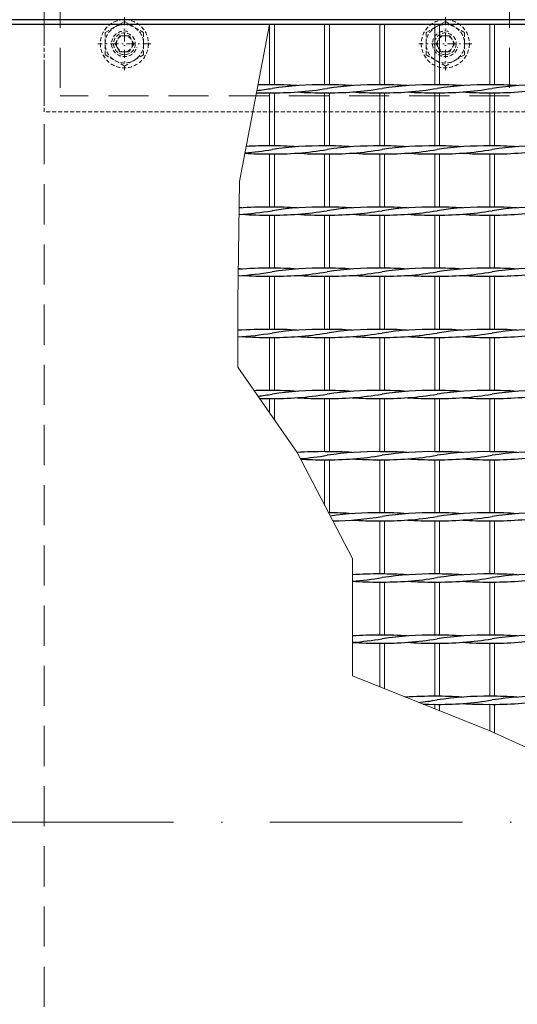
# Model space of a CAD drawing. Header units: millimetres. Extents: x -6178 to 46156, y -8419 to 8560.
# Tile 29 of 256: x 1989 to 2299, y -2119 to -1505. Entities that reach past the tile are written whole.
import ezdxf

# ---------------------------------------------------------------- set-up
doc = ezdxf.new("R2010")
doc.units = ezdxf.units.MM
for name, pattern in [('ACAD_ISO10W100', [18, 12, -3, 0, -3]), ('DASHDOT', [1, 0.5, -0.25, 0, -0.25]), ('HIDDEN', [0.375, 0.25, -0.125])]:
    doc.linetypes.add(name, pattern=pattern)
doc.layers.add('Beschriftung', color=7, linetype='Continuous')
for name, color, linetype, lineweight in [('Betonfundamente', 7, 'Continuous', 18), ('Mutter M16', 7, 'Continuous', 9), ('Stufen&Podest', 7, 'Continuous', 9), ('Tragegurt', 7, 'Continuous', 20)]:
    doc.layers.add(name, color=color, linetype=linetype, lineweight=lineweight)
doc.styles.add('LBB3.5M1000', font='isocp.shx', dxfattribs={"height": 3.5})

msp = doc.modelspace()

# ---------------------------------------------------------------- linework, layer by layer
at = {"linetype": 'ACAD_ISO10W100', "lineweight": 18, "ltscale": 10}
msp.add_line((7127.74035, -2005.40053), (-5297.4259, -2005.40053), dxfattribs=at)
at = {"layer": 'Betonfundamente', "linetype": 'HIDDEN', "ltscale": 100}
msp.add_line((2004.38052, -1420.40053), (2004.38052, -2590.40053), dxfattribs=at)
at = {"layer": 'Mutter M16', "linetype": 'HIDDEN', "ltscale": 10}
for p, q in [((2054.38052, -1506.54413), (2042.38052, -1513.47233)), ((2066.38052, -1513.47233), (2054.38052, -1506.54413)), ((2254.38052, -1506.54413), (2242.38052, -1513.47233)), ((2266.38052, -1513.47233), (2254.38052, -1506.54413)), ((2042.38052, -1513.47233), (2042.38052, -1527.32874)), ((2066.38052, -1527.32874), (2066.38052, -1513.47233)), ((2242.38052, -1513.47233), (2242.38052, -1527.32874)), ((2266.38052, -1527.32874), (2266.38052, -1513.47233)), ((2048.58052, -1520.40053), (2051.48052, -1515.37759)), ((2051.48052, -1525.42348), (2048.58052, -1520.40053)), ((2051.48052, -1515.37759), (2057.28052, -1515.37759)), ((2057.28052, -1515.37759), (2060.18052, -1520.40053)), ((2060.18052, -1520.40053), (2057.28052, -1525.42348)), ((2248.58052, -1520.40053), (2251.48052, -1515.37759)), ((2251.48052, -1525.42348), (2248.58052, -1520.40053)), ((2251.48052, -1515.37759), (2257.28052, -1515.37759)), ((2257.28052, -1515.37759), (2260.18052, -1520.40053)), ((2260.18052, -1520.40053), (2257.28052, -1525.42348)), ((2042.38052, -1527.32874), (2054.38052, -1534.25694)), ((2057.28052, -1525.42348), (2051.48052, -1525.42348)), ((2054.38052, -1534.25694), (2066.38052, -1527.32874)), ((2242.38052, -1527.32874), (2254.38052, -1534.25694)), ((2257.28052, -1525.42348), (2251.48052, -1525.42348)), ((2254.38052, -1534.25694), (2266.38052, -1527.32874))]:
    msp.add_line(p, q, dxfattribs=at)
at = {"layer": 'Mutter M16', "linetype": 'DASHDOT', "ltscale": 10}
for p, q in [((2054.38052, -1503.90053), (2054.38052, -1536.90053)), ((2254.38052, -1503.90053), (2254.38052, -1536.90053)), ((2070.88052, -1520.40053), (2037.88052, -1520.40053)), ((2270.88052, -1520.40053), (2237.88052, -1520.40053))]:
    msp.add_line(p, q, dxfattribs=at)
at = {"layer": 'Mutter M16', "linetype": 'HIDDEN', "ltscale": 10}
for centre, radius in [((2054.38052, -1520.40053), 15), ((2054.38052, -1520.40053), 12), ((2254.38052, -1520.40053), 15), ((2254.38052, -1520.40053), 12), ((2054.38052, -1520.40053), 6.77315), ((2254.38052, -1520.40053), 6.77315), ((2054.38052, -1520.40053), 5.02295), ((2254.38052, -1520.40053), 5.02295)]:
    msp.add_circle(centre, radius, dxfattribs=at)
for centre in [(2054.38052, -1520.40053), (2254.38052, -1520.40053)]:
    msp.add_arc(centre, 8, 74.99999998, 345.00000001, dxfattribs=at)
at = {"layer": 'Stufen&Podest', "lineweight": 30}
for p, q in [((4442.50169, -1505.40053), (1369.17961, -1505.40053)), ((2929.38052, -1508.40053), (1389.38052, -1508.40053))]:
    msp.add_line(p, q, dxfattribs=at)
at = {"layer": 'Stufen&Podest'}
for p, q in [((2144.88052, -1508.40053), (2144.88052, -1545.9469)), ((2147.88052, -1508.40053), (2147.88052, -1545.93517)), ((2179.18052, -1508.40053), (2179.18052, -1545.9469)), ((2182.18052, -1508.40053), (2182.18052, -1545.93517)), ((2282.08052, -1508.40053), (2282.08052, -1545.9469)), ((2285.08052, -1508.40053), (2285.08052, -1545.93517)), ((2144.88052, -1550.9469), (2144.88052, -1584.0469)), ((2147.88052, -1550.95862), (2147.88052, -1584.03517)), ((2179.18052, -1550.9469), (2179.18052, -1584.0469)), ((2182.18052, -1550.95862), (2182.18052, -1584.03517)), ((2282.08052, -1550.9469), (2282.08052, -1584.0469)), ((2285.08052, -1550.95862), (2285.08052, -1584.03517)), ((2144.88052, -1589.0469), (2144.88052, -1622.1469)), ((2147.88052, -1589.05862), (2147.88052, -1622.13517)), ((2179.18052, -1589.0469), (2179.18052, -1622.1469)), ((2182.18052, -1589.05862), (2182.18052, -1622.13517)), ((2282.08052, -1589.0469), (2282.08052, -1622.1469)), ((2285.08052, -1589.05862), (2285.08052, -1622.13517)), ((2144.88052, -1627.1469), (2144.88052, -1660.2469)), ((2147.88052, -1627.15862), (2147.88052, -1660.23517)), ((2179.18052, -1627.1469), (2179.18052, -1660.2469)), ((2182.18052, -1627.15862), (2182.18052, -1660.23517)), ((2282.08052, -1627.1469), (2282.08052, -1660.2469)), ((2285.08052, -1627.15862), (2285.08052, -1660.23517)), ((2144.88052, -1665.2469), (2144.88052, -1698.3469)), ((2147.88052, -1665.25862), (2147.88052, -1698.33517)), ((2179.18052, -1665.2469), (2179.18052, -1698.3469)), ((2182.18052, -1665.25862), (2182.18052, -1698.33517)), ((2282.08052, -1665.2469), (2282.08052, -1698.3469)), ((2285.08052, -1665.25862), (2285.08052, -1698.33517)), ((2144.88052, -1703.3469), (2144.88052, -1736.4469)), ((2147.88052, -1703.35862), (2147.88052, -1736.43517)), ((2179.18052, -1703.3469), (2179.18052, -1736.4469)), ((2182.18052, -1703.35862), (2182.18052, -1736.43517)), ((2282.08052, -1703.3469), (2282.08052, -1736.4469)), ((2285.08052, -1703.35862), (2285.08052, -1736.43517)), ((2144.88052, -1741.4469), (2144.88052, -1750.43266)), ((2147.88052, -1741.45862), (2147.88052, -1754.76219)), ((2179.18052, -1741.4469), (2179.18052, -1774.5469)), ((2182.18052, -1741.45862), (2182.18052, -1774.53517)), ((2282.08052, -1741.4469), (2282.08052, -1774.5469)), ((2285.08052, -1741.45862), (2285.08052, -1774.53517)), ((2179.18052, -1779.5469), (2179.18052, -1807.96663)), ((2182.18052, -1779.55862), (2182.18052, -1812.63517)), ((2282.08052, -1779.5469), (2282.08052, -1812.6469)), ((2285.08052, -1779.55862), (2285.08052, -1812.63517)), ((2282.08052, -1817.6469), (2282.08052, -1850.7469)), ((2285.08052, -1817.65862), (2285.08052, -1850.73517)), ((2282.08052, -1855.7469), (2282.08052, -1888.8469)), ((2285.08052, -1855.75862), (2285.08052, -1888.83517)), ((2282.08052, -1893.8469), (2282.08052, -1926.9469)), ((2285.08052, -1893.85862), (2285.08052, -1926.93517)), ((2282.08052, -1931.9469), (2282.08052, -1948.4969)), ((2285.08052, -1931.95862), (2285.08052, -1949.85415))]:
    msp.add_line(p, q, dxfattribs=at)
at = {"layer": 'Stufen&Podest', "lineweight": 20}
for p, q in [((2213.48052, -1508.40053), (2213.48052, -1545.9469)), ((2216.48052, -1508.40053), (2216.48052, -1545.93517)), ((2247.78052, -1508.40053), (2247.78052, -1545.9469)), ((2250.78052, -1508.40053), (2250.78052, -1545.93517)), ((2213.48052, -1550.9469), (2213.48052, -1584.0469)), ((2216.48052, -1550.95862), (2216.48052, -1584.03517)), ((2247.78052, -1550.9469), (2247.78052, -1584.0469)), ((2250.78052, -1550.95862), (2250.78052, -1584.03517)), ((2213.48052, -1589.0469), (2213.48052, -1622.1469)), ((2216.48052, -1589.05862), (2216.48052, -1622.13517)), ((2247.78052, -1589.0469), (2247.78052, -1622.1469)), ((2250.78052, -1589.05862), (2250.78052, -1622.13517)), ((2213.48052, -1627.1469), (2213.48052, -1660.2469)), ((2216.48052, -1627.15862), (2216.48052, -1660.23517)), ((2247.78052, -1627.1469), (2247.78052, -1660.2469)), ((2250.78052, -1627.15862), (2250.78052, -1660.23517)), ((2213.48052, -1665.2469), (2213.48052, -1698.3469)), ((2216.48052, -1665.25862), (2216.48052, -1698.33517)), ((2247.78052, -1665.2469), (2247.78052, -1698.3469)), ((2250.78052, -1665.25862), (2250.78052, -1698.33517)), ((2213.48052, -1703.3469), (2213.48052, -1736.4469)), ((2216.48052, -1703.35862), (2216.48052, -1736.43517)), ((2247.78052, -1703.3469), (2247.78052, -1736.4469)), ((2250.78052, -1703.35862), (2250.78052, -1736.43517)), ((2213.48052, -1741.4469), (2213.48052, -1774.5469)), ((2216.48052, -1741.45862), (2216.48052, -1774.53517)), ((2247.78052, -1741.4469), (2247.78052, -1774.5469)), ((2250.78052, -1741.45862), (2250.78052, -1774.53517)), ((2213.48052, -1779.5469), (2213.48052, -1812.6469)), ((2216.48052, -1779.55862), (2216.48052, -1812.63517)), ((2247.78052, -1779.5469), (2247.78052, -1812.6469)), ((2250.78052, -1779.55862), (2250.78052, -1812.63517)), ((2213.48052, -1817.6469), (2213.48052, -1850.7469)), ((2216.48052, -1817.65862), (2216.48052, -1850.73517)), ((2247.78052, -1817.6469), (2247.78052, -1850.7469)), ((2250.78052, -1817.65862), (2250.78052, -1850.73517)), ((2213.48052, -1855.7469), (2213.48052, -1888.8469)), ((2216.48052, -1855.75862), (2216.48052, -1888.83517)), ((2247.78052, -1855.7469), (2247.78052, -1888.8469)), ((2250.78052, -1855.75862), (2250.78052, -1888.83517)), ((2213.48052, -1893.8469), (2213.48052, -1921.06551)), ((2216.48052, -1893.85862), (2216.48052, -1922.26513)), ((2247.78052, -1893.8469), (2247.78052, -1926.9469)), ((2250.78052, -1893.85862), (2250.78052, -1926.93517)), ((2247.78052, -1931.9469), (2247.78052, -1934.7812)), ((2250.78052, -1931.95862), (2250.78052, -1935.98083))]:
    msp.add_line(p, q, dxfattribs=at)
at = {"layer": 'Stufen&Podest'}
msp.add_lwpolyline([(2144.88052, -1508.40053), (2126.17036, -1606.14865), (2125.12452, -1680.6712), (2125.12452, -1721.92128), (2161.94981, -1775.06665), (2196.4871, -1841.01147), (2196.4871, -1914.27028), (2282.08052, -1948.4969), (2366.29461, -1986.5969), (2437.0259, -2027.43362), (2537.82198, -2059.6563), (2710.63907, -2103.4845), (2745.45212, -2138.29755), (2799.58052, -2215.1969), (2847.38286, -2257.2254), (2899.48052, -2307.93517)], dxfattribs=at)
at = {"layer": 'Stufen&Podest', "lineweight": 30}
for centre, start, end in [((2142.57952, -1345.95691), 268.37104291, 270.64315173), ((2112.88152, -1345.96863), 276.75878194, 279.41143824), ((2142.57952, -1750.91343), 89.21089462, 91.36754007), ((2147.18152, -1345.96863), 269.21089495, 279.41143824), ((2147.18152, -1750.92516), 85.8686289, 90.49720198), ((2176.87952, -1750.91343), 89.2108945, 98.55019958), ((2176.87952, -1345.95691), 265.86862909, 270.64315173), ((2181.48152, -1345.96863), 269.21089474, 279.41143824), ((2181.48152, -1750.92516), 85.86862891, 90.49720181), ((2211.17952, -1750.91343), 89.21089473, 98.55019958), ((2211.17952, -1345.95691), 265.86862909, 270.64315173), ((2215.78152, -1345.96863), 269.21089474, 279.41143824), ((2215.78152, -1750.92516), 85.86862885, 90.49720197), ((2245.47952, -1750.91343), 89.21089472, 98.55019958), ((2245.47952, -1345.95691), 265.86862907, 270.64315173), ((2250.08152, -1345.96863), 269.21089483, 279.41143824), ((2250.08152, -1750.92516), 85.86862888, 90.49720201), ((2279.77952, -1750.91343), 89.21089462, 98.55019958), ((2279.77952, -1345.95691), 265.86862913, 270.64315173), ((2284.38152, -1345.96863), 269.21089495, 279.41143824), ((2284.38152, -1750.92516), 85.8686289, 90.49720198), ((2314.07952, -1750.91343), 89.2108945, 98.55019958), ((2142.57952, -1384.05691), 266.34826316, 270.64315173), ((2112.88152, -1384.06863), 274.67011891, 279.41143824), ((2142.57952, -1789.01343), 89.21089462, 93.42426769), ((2147.18152, -1384.06863), 269.21089495, 279.41143824), ((2147.18152, -1789.02516), 85.8686289, 90.49720198), ((2176.87952, -1789.01343), 89.2108945, 98.55019958), ((2176.87952, -1384.05691), 265.86862909, 270.64315173), ((2181.48152, -1384.06863), 269.21089474, 279.41143824), ((2181.48152, -1789.02516), 85.86862891, 90.49720181), ((2211.17952, -1789.01343), 89.21089473, 98.55019958), ((2211.17952, -1384.05691), 265.86862909, 270.64315173), ((2215.78152, -1384.06863), 269.21089474, 279.41143824), ((2215.78152, -1789.02516), 85.86862885, 90.49720197), ((2245.47952, -1789.01343), 89.21089472, 98.55019958), ((2245.47952, -1384.05691), 265.86862907, 270.64315173), ((2250.08152, -1384.06863), 269.21089483, 279.41143824), ((2250.08152, -1789.02516), 85.86862888, 90.49720201), ((2279.77952, -1789.01343), 89.21089462, 98.55019958), ((2279.77952, -1384.05691), 265.86862913, 270.64315173), ((2284.38152, -1384.06863), 269.21089495, 279.41143824), ((2284.38152, -1789.02516), 85.8686289, 90.49720198), ((2314.07952, -1789.01343), 89.2108945, 98.55019958), ((2112.88152, -1422.16863), 273.63592109, 279.41143824), ((2142.57952, -1827.11343), 89.21089462, 94.6568556), ((2112.88152, -1827.12516), 85.86862888, 86.347583), ((2147.18152, -1422.16863), 269.21089495, 279.41143824), ((2147.18152, -1827.12516), 85.8686289, 90.49720198), ((2176.87952, -1827.11343), 89.2108945, 98.55019958), ((2181.48152, -1422.16863), 269.21089474, 279.41143824), ((2181.48152, -1827.12516), 85.86862891, 90.49720181), ((2211.17952, -1827.11343), 89.21089473, 98.55019958), ((2215.78152, -1422.16863), 269.21089474, 279.41143824), ((2215.78152, -1827.12516), 85.86862885, 90.49720197), ((2245.47952, -1827.11343), 89.21089472, 98.55019958), ((2250.08152, -1422.16863), 269.21089483, 279.41143824), ((2250.08152, -1827.12516), 85.86862888, 90.49720201), ((2279.77952, -1827.11343), 89.21089462, 98.55019958), ((2284.38152, -1422.16863), 269.21089495, 279.41143824), ((2284.38152, -1827.12516), 85.8686289, 90.49720198), ((2314.07952, -1827.11343), 89.2108945, 98.55019958), ((2142.57952, -1422.15691), 265.86862913, 270.64315173), ((2176.87952, -1422.15691), 265.86862909, 270.64315173), ((2211.17952, -1422.15691), 265.86862909, 270.64315173), ((2245.47952, -1422.15691), 265.86862907, 270.64315173), ((2279.77952, -1422.15691), 265.86862913, 270.64315173), ((2142.57952, -1865.21343), 89.21089462, 94.80698981), ((2112.88152, -1865.22516), 85.86862888, 86.49719221), ((2147.18152, -1865.22516), 85.8686289, 90.49720198), ((2176.87952, -1865.21343), 89.2108945, 98.55019958), ((2181.48152, -1865.22516), 85.86862891, 90.49720181), ((2211.17952, -1865.21343), 89.21089473, 98.55019958), ((2215.78152, -1865.22516), 85.86862885, 90.49720197), ((2245.47952, -1865.21343), 89.21089472, 98.55019958), ((2250.08152, -1865.22516), 85.86862888, 90.49720201), ((2279.77952, -1865.21343), 89.21089462, 98.55019958), ((2284.38152, -1865.22516), 85.8686289, 90.49720198), ((2314.07952, -1865.21343), 89.2108945, 98.55019958), ((2112.88152, -1460.26863), 273.48605243, 279.41143824), ((2142.57952, -1460.25691), 265.86862913, 270.64315173), ((2147.18152, -1460.26863), 269.21089495, 279.41143824), ((2176.87952, -1460.25691), 265.86862909, 270.64315173), ((2181.48152, -1460.26863), 269.21089474, 279.41143824), ((2211.17952, -1460.25691), 265.86862909, 270.64315173), ((2215.78152, -1460.26863), 269.21089474, 279.41143824), ((2245.47952, -1460.25691), 265.86862907, 270.64315173), ((2250.08152, -1460.26863), 269.21089483, 279.41143824), ((2279.77952, -1460.25691), 265.86862913, 270.64315173), ((2284.38152, -1460.26863), 269.21089495, 279.41143824), ((2142.57952, -1903.31343), 89.21089462, 94.88465088), ((2112.88152, -1903.32516), 85.86862888, 86.57599972), ((2147.18152, -1903.32516), 85.8686289, 90.49720198), ((2176.87952, -1903.31343), 89.2108945, 98.55019958), ((2181.48152, -1903.32516), 85.86862891, 90.49720181), ((2211.17952, -1903.31343), 89.21089473, 98.55019958), ((2215.78152, -1903.32516), 85.86862885, 90.49720197), ((2245.47952, -1903.31343), 89.21089472, 98.55019958), ((2250.08152, -1903.32516), 85.86862888, 90.49720201), ((2279.77952, -1903.31343), 89.21089462, 98.55019958), ((2284.38152, -1903.32516), 85.8686289, 90.49720198), ((2314.07952, -1903.31343), 89.2108945, 98.55019958), ((2112.88152, -1498.36863), 273.42400003, 279.41143824), ((2142.57952, -1498.35691), 265.86862913, 270.64315173), ((2147.18152, -1498.36863), 269.21089495, 279.41143824), ((2176.87952, -1498.35691), 265.86862909, 270.64315173), ((2181.48152, -1498.36863), 269.21089474, 279.41143824), ((2211.17952, -1498.35691), 265.86862909, 270.64315173), ((2215.78152, -1498.36863), 269.21089474, 279.41143824), ((2245.47952, -1498.35691), 265.86862907, 270.64315173), ((2250.08152, -1498.36863), 269.21089483, 279.41143824), ((2279.77952, -1498.35691), 265.86862913, 270.64315173), ((2284.38152, -1498.36863), 269.21089495, 279.41143824), ((2142.57952, -1941.41343), 89.21089462, 92.04543196), ((2112.88152, -1536.46863), 276.93267617, 279.41143824), ((2142.57952, -1536.45691), 268.89562925, 270.64315173), ((2147.18152, -1536.46863), 269.21089495, 279.41143824), ((2147.18152, -1941.42516), 85.8686289, 90.49720198), ((2176.87952, -1941.41343), 89.2108945, 98.55019958), ((2176.87952, -1536.45691), 265.86862909, 270.64315173), ((2181.48152, -1536.46863), 269.21089474, 279.41143824), ((2181.48152, -1941.42516), 85.86862891, 90.49720181), ((2211.17952, -1941.41343), 89.21089473, 98.55019958), ((2211.17952, -1536.45691), 265.86862909, 270.64315173), ((2215.78152, -1536.46863), 269.21089474, 279.41143824), ((2215.78152, -1941.42516), 85.86862885, 90.49720197), ((2245.47952, -1941.41343), 89.21089472, 98.55019958), ((2245.47952, -1536.45691), 265.86862907, 270.64315173), ((2250.08152, -1536.46863), 269.21089483, 279.41143824), ((2250.08152, -1941.42516), 85.86862888, 90.49720201), ((2279.77952, -1941.41343), 89.21089462, 98.55019958), ((2279.77952, -1536.45691), 265.86862913, 270.64315173), ((2284.38152, -1536.46863), 269.21089495, 279.41143824), ((2284.38152, -1941.42516), 85.8686289, 90.49720198), ((2314.07952, -1941.41343), 89.2108945, 98.55019958), ((2176.87952, -1979.51343), 89.2108945, 94.17660455), ((2147.18152, -1574.56863), 274.69027013, 279.41143824), ((2181.48152, -1574.56863), 269.21089474, 279.41143824), ((2181.48152, -1979.52516), 85.86862891, 90.49720181), ((2211.17952, -1979.51343), 89.21089473, 98.55019958), ((2215.78152, -1574.56863), 269.21089474, 279.41143824), ((2215.78152, -1979.52516), 85.86862885, 90.49720197), ((2245.47952, -1979.51343), 89.21089472, 98.55019958), ((2250.08152, -1574.56863), 269.21089483, 279.41143824), ((2250.08152, -1979.52516), 85.86862888, 90.49720201), ((2279.77952, -1979.51343), 89.21089462, 98.55019958), ((2284.38152, -1574.56863), 269.21089495, 279.41143824), ((2284.38152, -1979.52516), 85.8686289, 90.49720198), ((2314.07952, -1979.51343), 89.2108945, 98.55019958), ((2176.87952, -1574.55691), 266.42229943, 270.64315173), ((2211.17952, -1574.55691), 265.86862909, 270.64315173), ((2245.47952, -1574.55691), 265.86862907, 270.64315173), ((2279.77952, -1574.55691), 265.86862913, 270.64315173), ((2181.48152, -2017.62516), 85.86862891, 89.95990269), ((2211.17952, -2017.61343), 89.21089473, 97.99648428), ((2181.48152, -1612.66863), 270.77308493, 279.41143824), ((2215.78152, -1612.66863), 269.21089474, 279.41143824), ((2215.78152, -2017.62516), 85.86862885, 90.49720197), ((2245.47952, -2017.61343), 89.21089472, 98.55019958), ((2250.08152, -1612.66863), 269.21089483, 279.41143824), ((2250.08152, -2017.62516), 85.86862888, 90.49720201), ((2279.77952, -2017.61343), 89.21089462, 98.55019958), ((2284.38152, -1612.66863), 269.21089495, 279.41143824), ((2284.38152, -2017.62516), 85.8686289, 90.49720198), ((2314.07952, -2017.61343), 89.2108945, 98.55019958), ((2211.17952, -1612.65691), 265.86862909, 270.64315173), ((2245.47952, -1612.65691), 265.86862907, 270.64315173), ((2279.77952, -1612.65691), 265.86862913, 270.64315173), ((2211.17952, -2055.71343), 89.21089473, 94.11010912), ((2215.78152, -2055.72516), 85.86862885, 90.49720197), ((2245.47952, -2055.71343), 89.21089472, 98.55019958), ((2250.08152, -2055.72516), 85.86862888, 90.49720201), ((2279.77952, -2055.71343), 89.21089462, 98.55019958), ((2284.38152, -2055.72516), 85.8686289, 90.49720198), ((2314.07952, -2055.71343), 89.2108945, 98.55019958), ((2181.48152, -1650.76863), 274.19786808, 279.41143824), ((2211.17952, -1650.75691), 265.88989111, 270.64315173), ((2215.78152, -1650.76863), 269.21089474, 279.41143824), ((2245.47952, -1650.75691), 265.86862907, 270.64315173), ((2250.08152, -1650.76863), 269.21089483, 279.41143824), ((2279.77952, -1650.75691), 265.86862913, 270.64315173), ((2284.38152, -1650.76863), 269.21089495, 279.41143824), ((2211.17952, -2093.81343), 89.21089473, 94.11010912), ((2215.78152, -2093.82516), 85.86862885, 90.49720197), ((2245.47952, -2093.81343), 89.21089472, 98.55019958), ((2250.08152, -2093.82516), 85.86862888, 90.49720201), ((2279.77952, -2093.81343), 89.21089462, 98.55019958), ((2284.38152, -2093.82516), 85.8686289, 90.49720198), ((2314.07952, -2093.81343), 89.2108945, 98.55019958), ((2181.48152, -1688.86863), 274.19786808, 279.41143824), ((2211.17952, -1688.85691), 265.88989111, 270.64315173), ((2215.78152, -1688.86863), 269.21089474, 279.41143824), ((2245.47952, -1688.85691), 265.86862907, 270.64315173), ((2250.08152, -1688.86863), 269.21089483, 279.41143824), ((2279.77952, -1688.85691), 265.86862913, 270.64315173), ((2284.38152, -1688.86863), 269.21089495, 279.41143824), ((2215.78152, -2131.92516), 85.86862885, 86.22810501), ((2245.47952, -2131.91343), 89.21089472, 94.42700752), ((2215.78152, -1726.96863), 276.15706635, 279.41143824), ((2245.47952, -1726.95691), 268.6212336, 270.64315173), ((2250.08152, -1726.96863), 269.21089483, 279.41143824), ((2250.08152, -2131.92516), 85.86862888, 90.49720201), ((2279.77952, -2131.91343), 89.21089462, 98.55019958), ((2279.77952, -1726.95691), 265.86862913, 270.64315173), ((2284.38152, -1726.96863), 269.21089495, 279.41143824), ((2284.38152, -2131.92516), 85.8686289, 90.49720198), ((2314.07952, -2131.91343), 89.2108945, 98.55019958)]:
    msp.add_arc(centre, 204.99118, start, end, dxfattribs=at)
at = {"layer": 'Tragegurt', "linetype": 'HIDDEN', "lineweight": 9, "ltscale": 100}
for p, q in [((2014.38052, -1372.90053), (2014.38052, -1552.90053)), ((2294.38052, -1372.90053), (2294.38052, -1552.90053)), ((2294.38052, -1552.90053), (2014.38052, -1552.90053))]:
    msp.add_line(p, q, dxfattribs=at)
at = {"layer": 'Tragegurt', "linetype": 'HIDDEN', "ltscale": 10}
for p, q in [((2004.38052, -1562.90053), (2004.38052, -1420.40053)), ((2304.38052, -1562.90053), (2004.38052, -1562.90053))]:
    msp.add_line(p, q, dxfattribs=at)

# ---------------------------------------------------------------- texts
at = {"layer": 'Beschriftung', "insert": (-3283.55913, -240.89052), "char_height": 200, "width": 1845.4785758, "attachment_point": 1, "style": 'LBB3.5M1000'}
msp.add_mtext('\\pi244.57;{\\fArial|b0|i0|c0|p34;TOP VIEW\\P\\pi15.509;\\fArial|b0|i1|c0|p34;DRAUFSICHT\\P\\pi106.2;\\fArial|b0|i0|c0|p34;\\H0.5x;SCALE / MASSSTAB 1:20}', dxfattribs=at)

doc.saveas('drawing.dxf')
